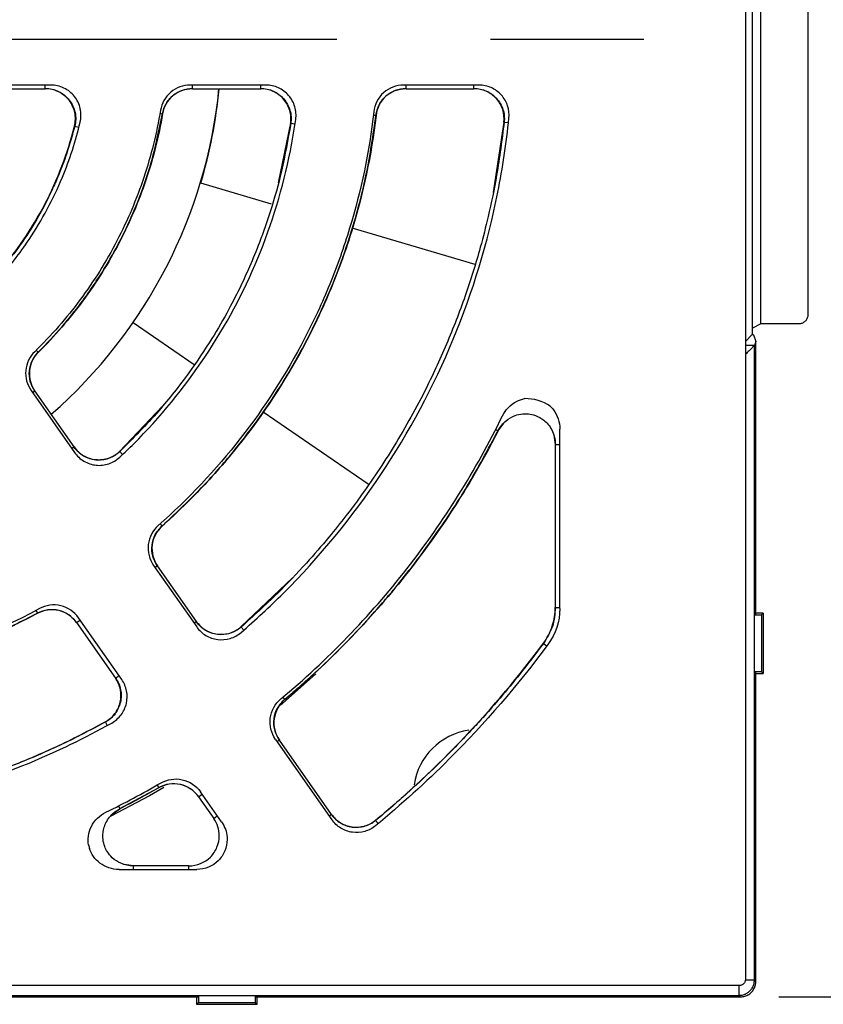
# Model space of a CAD drawing. Header units: millimetres. Extents: x 13 to 559, y 0 to 388.
# Tile 11 of 16: x 245 to 272, y 152 to 185. Entities that reach past the tile are written whole.
import ezdxf

# ---------------------------------------------------------------- set-up
doc = ezdxf.new("R2010")
doc.units = ezdxf.units.MM
doc.linetypes.add('SLD-Center', pattern=[30.48, 15.24, -5.08, 5.08, -5.08])
doc.linetypes.add('SLD-Solid', pattern=[0])
doc.layers.add('CENTER', color=40, linetype='SLD-Center')
doc.layers.add('DIMENSIONS', color=140, linetype='SLD-Solid', lineweight=25)
doc.styles.add('SLDTEXTSTYLE0', font='GOTHIC.TTF', dxfattribs={"width": 0.913})
doc.dimstyles.new('SLDDIMSTYLE0', dxfattribs={"dimtxt": 4.7625, "dimasz": 6.35, "dimexe": 0, "dimexo": 0.0625, "dimgap": 1.190625, "dimtad": 0, "dimtih": 1, "dimtoh": 1, "dimdec": 1, "dimrnd": 1e-09, "dimzin": 12, "dimdsep": 46, "dimtxsty": 'SLDTEXTSTYLE0', "dimsah": 1, "dimcen": 0.09, "dimadec": 0, "dimazin": 3, "dimtfac": 1, "dimtdec": 1, "dimtofl": 0, "dimtmove": 0, "dimatfit": 3, "dimfxl": 0, "dimfrac": 2, "dimtolj": 1, "dimtzin": 12, "dimarcsym": 0})

# ---------------------------------------------------------------- blocks, each defined once
blk = doc.blocks.new('_D_3')
at = {"layer": 'DIMENSIONS'}
for p, q in [((270.483, 215.699), (302.616, 215.699)), ((299.441, 215.699), (299.441, 191.826)), ((293.283, 184.701), (291.832, 184.701)), ((291.832, 184.701), (291.832, 177.14)), ((305.6, 184.701), (307.051, 184.701)), ((307.051, 184.701), (307.051, 177.14)), ((291.832, 177.14), (293.283, 177.14)), ((307.051, 177.14), (305.6, 177.14)), ((299.441, 152.299), (299.441, 176.173)), ((270.483, 152.299), (302.616, 152.299))]:
    blk.add_line(p, q, dxfattribs=at)
for points in [[(299.441, 215.699), (297.854, 209.349), (301.029, 209.349)], [(299.441, 152.299), (301.029, 158.649), (297.854, 158.649)]]:
    blk.add_solid(points, dxfattribs=at)
at = {"layer": 'DIMENSIONS', "char_height": 4.7625, "attachment_point": 1, "style": 'SLDTEXTSTYLE0'}
for s, insert in [('63.4', (293.283, 191.751)), ('2.50', (293.283, 183.223))]:
    blk.add_mtext(s, dxfattribs=dict(at, insert=insert))
blk = doc.blocks.new('SW_CENTERMARKSYMBOL_1')
at = {"layer": 'CENTER', "color": 0}
blk.add_line((5.08, 0), (31.29, 0), dxfattribs=at)

msp = doc.modelspace()

# ---------------------------------------------------------------- linework, layer by layer
for p, q in [((269.371, 215.126), (269.371, 152.873)), ((269.607, 174.226), (269.607, 193.772)), ((269.883, 174.576), (269.883, 193.423)), ((271.437, 193.123), (271.437, 174.875)), ((246.388, 182.485), (243.878, 182.485)), ((243.935, 182.364), (246.204, 182.364)), ((246.204, 182.364), (246.204, 182.485)), ((253.504, 182.485), (251.002, 182.485)), ((251.073, 182.364), (251.073, 182.485)), ((251.073, 182.364), (253.334, 182.364)), ((253.334, 182.364), (253.334, 182.485)), ((260.554, 182.485), (258.067, 182.485)), ((258.143, 182.364), (258.143, 182.485)), ((258.143, 182.364), (260.39, 182.364)), ((260.39, 182.364), (260.39, 182.485)), ((250.001, 181.55), (250.084, 181.535)), ((250.084, 181.535), (250.089, 181.535)), ((257.063, 181.493), (257.147, 181.483)), ((257.147, 181.483), (257.151, 181.482)), ((261.383, 181.26), (261.022, 178.926)), ((261.383, 181.26), (261.533, 181.244)), ((247.173, 181.123), (247.319, 181.086)), ((254.322, 181.218), (253.914, 179.243)), ((254.322, 181.218), (254.471, 181.196)), ((253.693, 178.54), (251.351, 179.236)), ((260.426, 176.539), (256.365, 177.746)), ((249.11, 174.621), (251.127, 173.238)), ((269.883, 174.576), (269.607, 174.438)), ((271.137, 174.576), (269.883, 174.576)), ((269.371, 173.999), (269.599, 174.227)), ((269.64, 174.22), (269.713, 173.999)), ((269.667, 173.862), (269.371, 173.862)), ((269.713, 173.999), (269.668, 173.863)), ((269.668, 152.845), (269.668, 173.863)), ((269.713, 164.963), (269.713, 173.999)), ((245.909, 173.707), (245.975, 173.641)), ((245.975, 173.641), (245.978, 173.637)), ((245.737, 172.37), (247.172, 170.321)), ((245.785, 172.301), (245.863, 172.356)), ((247.16, 170.503), (245.863, 172.356)), ((250.084, 171.856), (248.665, 170.351)), ((253.418, 171.668), (256.893, 169.286)), ((261.19, 171.036), (261.373, 171.291)), ((261.108, 171.078), (261.185, 171.039)), ((261.185, 171.039), (261.19, 171.036)), ((263.031, 170.893), (263.078, 170.583)), ((263.23, 165.151), (263.23, 171.094)), ((247.16, 170.503), (247.082, 170.449)), ((263.078, 170.583), (263.078, 165.191)), ((263.078, 170.583), (263.23, 170.583)), ((248.669, 170.347), (248.665, 170.351)), ((248.669, 170.347), (248.762, 170.249)), ((250.069, 167.886), (250.005, 167.957)), ((250.069, 167.886), (250.072, 167.882)), ((249.789, 166.583), (251.216, 164.546)), ((249.918, 166.564), (249.84, 166.51)), ((251.207, 164.724), (249.918, 166.564)), ((254.381, 166.172), (252.681, 164.544)), ((245.898, 165.088), (245.948, 164.995)), ((263.078, 165.191), (263.23, 165.191)), ((269.668, 164.94), (269.713, 164.963)), ((269.963, 164.999), (269.713, 164.999)), ((269.904, 164.94), (269.963, 164.999)), ((269.963, 164.999), (269.963, 162.999)), ((247.238, 164.688), (247.358, 164.772)), ((247.238, 164.688), (248.527, 162.848)), ((248.734, 162.808), (247.307, 164.845)), ((251.207, 164.724), (251.129, 164.669)), ((269.668, 163.059), (269.668, 164.94)), ((269.668, 164.94), (269.904, 164.94)), ((269.904, 164.94), (269.904, 163.059)), ((252.686, 164.537), (252.681, 164.544)), ((252.686, 164.537), (252.773, 164.438)), ((262.691, 163.997), (262.686, 164.001)), ((262.691, 163.997), (262.802, 163.915)), ((269.713, 163.036), (269.668, 163.059)), ((269.904, 163.059), (269.668, 163.059)), ((269.713, 152.799), (269.713, 163.036)), ((269.713, 162.999), (269.963, 162.999)), ((269.963, 162.999), (269.904, 163.059)), ((248.527, 162.848), (248.647, 162.932)), ((254.064, 162.213), (254.126, 162.14)), ((254.126, 162.14), (254.128, 162.136)), ((248.195, 161.396), (248.192, 161.401)), ((248.195, 161.396), (248.258, 161.283)), ((253.823, 160.821), (255.685, 158.162)), ((253.954, 160.8), (253.876, 160.746)), ((255.678, 158.338), (253.954, 160.8)), ((248.674, 158.527), (249.957, 159.221)), ((249.907, 159.308), (249.96, 159.217)), ((251.274, 158.924), (251.394, 159.008)), ((251.274, 158.924), (251.778, 158.205)), ((252.04, 158.086), (251.342, 159.083)), ((248.422, 158.34), (248.676, 158.523)), ((248.628, 158.617), (248.676, 158.523)), ((251.778, 158.205), (251.898, 158.289)), ((255.678, 158.338), (255.6, 158.283)), ((257.137, 158.136), (257.133, 158.141)), ((257.137, 158.136), (257.222, 158.034)), ((248.65, 156.514), (251.222, 156.514)), ((249.129, 156.634), (248.819, 156.682)), ((250.96, 156.635), (249.129, 156.635)), ((249.129, 156.514), (249.129, 156.635)), ((250.96, 156.514), (250.96, 156.635)), ((269.171, 152.673), (137.818, 152.673)), ((269.168, 152.345), (269.168, 152.673)), ((269.668, 152.845), (269.369, 152.845)), ((269.713, 152.799), (269.668, 152.845)), ((137.759, 152.345), (269.168, 152.345)), ((220.177, 152.299), (251.25, 152.299)), ((251.213, 152.299), (251.213, 152.049)), ((251.25, 152.299), (251.273, 152.345)), ((251.273, 152.345), (253.154, 152.345)), ((251.273, 152.345), (251.273, 152.109)), ((253.154, 152.345), (253.177, 152.299)), ((253.154, 152.345), (253.154, 152.109)), ((253.177, 152.299), (269.213, 152.299)), ((253.213, 152.049), (253.213, 152.299)), ((269.213, 152.299), (269.168, 152.345)), ((251.213, 152.049), (251.273, 152.109)), ((251.213, 152.049), (253.213, 152.049)), ((251.273, 152.109), (253.154, 152.109)), ((253.154, 152.109), (253.213, 152.049))]:
    msp.add_line(p, q)
at = {"flags": 128}
for points in [[(255.16, 162.99), (254.053, 162.008), (253.994, 161.958)], [(250.132, 159.231), (249.651, 158.953), (248.371, 158.274)]]:
    msp.add_lwpolyline(points, dxfattribs=at)
for centre, radius, start, end in [((235.535, 183.999), 16.5, 311.1994, 354.3112), ((235.535, 183.936), 16.5, 343.4498, 354.5322), ((260.535, 158.999), 2.15, 98.5473, 171.4356), ((235.73, 184.026), 28.495, 295.9805, 300.1041)]:
    msp.add_arc(centre, radius, start, end)
for points, knots in [([(246.204, 182.375), (246.281, 182.37), (246.434, 182.359), (246.651, 182.278), (246.845, 182.155), (247.006, 181.99), (247.126, 181.794), (247.198, 181.576), (247.223, 181.346), (247.197, 181.196), (247.183, 181.12)], [0, 0, 0, 0, 0.1258845, 0.2508323, 0.375559, 0.5004733, 0.62501, 0.7496204, 0.8746618, 1, 1, 1, 1]), ([(247.173, 181.123), (247.21, 181.269), (247.213, 181.425), (247.152, 181.721), (247.086, 181.862), (246.901, 182.1), (246.781, 182.197), (246.507, 182.33), (246.358, 182.365), (246.204, 182.365)], [0, 0, 0, 0, 0.25, 0.25, 0.5, 0.5, 0.75, 0.75, 1, 1, 1, 1]), ([(247.36, 181.256), (247.395, 181.405), (247.396, 181.556), (247.347, 181.778), (247.323, 181.848), (247.259, 181.983), (247.218, 182.048), (247.079, 182.224), (246.959, 182.32), (246.689, 182.45), (246.538, 182.485), (246.388, 182.485)], [0, 0, 0, 0, 0.000582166, 0.000582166, 0.000873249, 0.000873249, 0.001164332, 0.001164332, 0.001746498, 0.001746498, 0.002328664, 0.002328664, 0.002328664, 0.002328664]), ([(251.002, 182.485), (250.766, 182.485), (250.535, 182.4), (250.176, 182.095), (250.055, 181.88), (250.017, 181.648)], [0, 0, 0, 0, 0.000909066, 0.000909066, 0.001818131, 0.001818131, 0.001818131, 0.001818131]), ([(250.082, 181.536), (250.114, 181.649), (250.178, 181.876), (250.414, 182.148), (250.721, 182.334), (250.955, 182.358), (251.073, 182.371)], [0, 0, 0, 0, 0.2504462, 0.5000591, 0.7499307, 1, 1, 1, 1]), ([(251.073, 182.365), (250.838, 182.365), (250.608, 182.281), (250.249, 181.979), (250.128, 181.767), (250.088, 181.535)], [0, 0, 0, 0, 0.5, 0.5, 1, 1, 1, 1]), ([(253.334, 182.375), (253.406, 182.37), (253.551, 182.36), (253.757, 182.288), (253.944, 182.177), (254.102, 182.029), (254.226, 181.85), (254.309, 181.649), (254.349, 181.434), (254.338, 181.289), (254.332, 181.217)], [0, 0, 0, 0, 0.12515, 0.250219, 0.374803, 0.499858, 0.624494, 0.749391, 0.8746, 1, 1, 1, 1]), ([(254.322, 181.218), (254.343, 181.36), (254.334, 181.507), (254.254, 181.782), (254.185, 181.911), (253.998, 182.127), (253.881, 182.215), (253.62, 182.334), (253.477, 182.365), (253.334, 182.365)], [0, 0, 0, 0, 0.25, 0.25, 0.5, 0.5, 0.75, 0.75, 1, 1, 1, 1]), ([(254.493, 181.346), (254.513, 181.487), (254.502, 181.632), (254.422, 181.906), (254.352, 182.034), (254.166, 182.248), (254.049, 182.336), (253.79, 182.454), (253.646, 182.485), (253.504, 182.485)], [0, 0, 0, 0, 0.000553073, 0.000553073, 0.001106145, 0.001106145, 0.001659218, 0.001659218, 0.002212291, 0.002212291, 0.002212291, 0.002212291]), ([(258.067, 182.485), (257.821, 182.485), (257.582, 182.393), (257.22, 182.069), (257.102, 181.839), (257.075, 181.598)], [0, 0, 0, 0, 0.000941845, 0.000941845, 0.001883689, 0.001883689, 0.001883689, 0.001883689]), ([(257.144, 181.483), (257.172, 181.603), (257.227, 181.841), (257.462, 182.131), (257.777, 182.331), (258.021, 182.358), (258.143, 182.371)], [0, 0, 0, 0, 0.2507539, 0.5000773, 0.7498055, 1, 1, 1, 1]), ([(258.143, 182.365), (257.9, 182.365), (257.66, 182.274), (257.297, 181.952), (257.179, 181.726), (257.151, 181.482)], [0, 0, 0, 0, 0.5, 0.5, 1, 1, 1, 1]), ([(260.39, 182.374), (260.46, 182.37), (260.601, 182.36), (260.803, 182.292), (260.986, 182.186), (261.144, 182.044), (261.268, 181.872), (261.354, 181.679), (261.401, 181.471), (261.395, 181.329), (261.392, 181.259)], [0, 0, 0, 0, 0.1253834, 0.250572, 0.3754394, 0.5000423, 0.6246283, 0.7495264, 0.8746879, 1, 1, 1, 1]), ([(261.383, 181.26), (261.398, 181.399), (261.383, 181.541), (261.298, 181.807), (261.226, 181.931), (261.04, 182.138), (260.925, 182.222), (260.67, 182.335), (260.529, 182.365), (260.39, 182.365)], [0, 0, 0, 0, 0.25, 0.25, 0.5, 0.5, 0.75, 0.75, 1, 1, 1, 1]), ([(261.547, 181.385), (261.562, 181.523), (261.546, 181.666), (261.46, 181.93), (261.388, 182.053), (261.203, 182.259), (261.087, 182.343), (260.833, 182.455), (260.693, 182.485), (260.554, 182.485)], [0, 0, 0, 0, 0.000540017, 0.000540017, 0.001080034, 0.001080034, 0.001620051, 0.001620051, 0.002160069, 0.002160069, 0.002160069, 0.002160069]), ([(250.017, 181.648), (249.892, 180.888), (249.708, 180.149), (249.228, 178.708), (248.932, 178.007), (248.401, 176.986), (248.21, 176.651), (247.804, 176.003), (247.589, 175.688), (246.909, 174.771), (246.408, 174.195), (245.857, 173.657)], [0, 0, 0, 0, 0.002230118, 0.002230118, 0.004460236, 0.004460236, 0.005575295, 0.005575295, 0.006690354, 0.006690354, 0.008920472, 0.008920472, 0.008920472, 0.008920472]), ([(257.075, 181.598), (256.926, 180.278), (256.659, 178.994), (256.086, 177.116), (255.867, 176.498), (255.369, 175.279), (255.09, 174.675), (254.175, 172.917), (253.465, 171.816), (251.852, 169.751), (250.945, 168.785), (249.946, 167.904)], [0, 0, 0, 0, 0.00387123, 0.00387123, 0.00580684, 0.00580684, 0.00774246, 0.00774246, 0.01161369, 0.01161369, 0.01548491, 0.01548491, 0.01548491, 0.01548491]), ([(244.654, 176.058), (245.022, 176.471), (245.361, 176.909), (246.102, 178.018), (246.472, 178.71), (247.016, 180.023), (247.213, 180.634), (247.36, 181.256)], [0.38413169, 0.38413169, 0.38413169, 0.38413169, 0.40625, 0.40625, 0.4375, 0.4375, 0.46309051, 0.46309051, 0.46309051, 0.46309051]), ([(245.975, 173.641), (246.246, 173.921), (246.744, 174.439), (247.359, 175.211), (247.824, 175.869), (248.169, 176.412), (248.495, 176.972), (248.869, 177.687), (249.312, 178.694), (249.77, 179.999), (249.973, 180.992), (250.084, 181.535)], [0, 0, 0, 0, 0.129418, 0.238228, 0.327197, 0.396596, 0.451441, 0.542163, 0.664109, 0.816307, 1, 1, 1, 1]), ([(250.088, 181.535), (249.96, 180.785), (249.775, 180.054), (249.414, 178.984), (249.28, 178.631), (248.983, 177.936), (248.82, 177.591), (248.296, 176.585), (247.898, 175.949), (247.009, 174.743), (246.518, 174.173), (245.978, 173.638)], [0, 0, 0, 0, 0.25, 0.25, 0.375, 0.375, 0.5, 0.5, 0.75, 0.75, 1, 1, 1, 1]), ([(248.672, 170.164), (248.828, 170.31), (248.982, 170.459), (250.01, 171.487), (250.8, 172.449), (252.177, 174.51), (252.764, 175.608), (253.713, 177.898), (254.074, 179.09), (254.384, 180.65), (254.443, 180.998), (254.493, 181.346)], [0.3695985, 0.3695985, 0.3695985, 0.3695985, 0.375, 0.375, 0.40625, 0.40625, 0.4375, 0.4375, 0.46875, 0.46875, 0.4776236, 0.4776236, 0.4776236, 0.4776236]), ([(250.069, 167.886), (250.487, 168.276), (251.27, 169.006), (252.261, 170.125), (253.047, 171.125), (253.653, 171.991), (254.12, 172.725), (254.533, 173.427), (254.962, 174.224), (255.442, 175.224), (255.947, 176.447), (256.435, 177.903), (256.876, 179.601), (257.053, 180.83), (257.147, 181.483)], [0, 0, 0, 0, 0.109602, 0.204719, 0.285773, 0.353166, 0.407043, 0.452225, 0.509155, 0.580157, 0.664619, 0.762378, 0.873879, 1, 1, 1, 1]), ([(257.151, 181.482), (256.997, 180.174), (256.727, 178.899), (256.154, 177.036), (255.935, 176.423), (255.44, 175.215), (255.163, 174.616), (254.254, 172.869), (253.55, 171.775), (252.353, 170.236), (251.93, 169.74), (251.036, 168.782), (250.563, 168.321), (250.071, 167.883)], [0, 0, 0, 0, 0.25, 0.25, 0.375, 0.375, 0.5, 0.5, 0.75, 0.75, 0.875, 0.875, 1, 1, 1, 1]), ([(261.389, 181.259), (261.315, 180.674), (261.182, 179.622), (260.894, 178.243), (260.624, 177.179), (260.367, 176.304), (260.011, 175.227), (259.497, 173.894), (258.705, 172.191), (257.735, 170.46), (256.824, 169.108), (256.106, 168.153), (255.545, 167.452), (254.796, 166.59), (253.839, 165.582), (253.091, 164.905), (252.685, 164.539)], [0, 0, 0, 0, 0.091757, 0.164696, 0.21895, 0.262331, 0.306494, 0.395283, 0.484388, 0.598246, 0.703436, 0.737573, 0.784041, 0.843146, 0.915021, 1, 1, 1, 1]), ([(252.686, 164.362), (253.167, 164.778), (253.634, 165.211), (255.284, 166.861), (256.366, 168.179), (258.252, 171.002), (259.056, 172.506), (260.355, 175.643), (260.85, 177.275), (261.342, 179.748), (261.464, 180.565), (261.547, 181.385)], [0.3632917, 0.3632917, 0.3632917, 0.3632917, 0.375, 0.375, 0.40625, 0.40625, 0.4375, 0.4375, 0.46875, 0.46875, 0.4839303, 0.4839303, 0.4839303, 0.4839303]), ([(244.643, 176.262), (245.25, 176.963), (245.765, 177.722), (246.614, 179.35), (246.948, 180.226), (247.173, 181.123)], [0, 0, 0, 0, 0.5, 0.5, 1, 1, 1, 1]), ([(247.179, 181.121), (247.102, 180.839), (246.962, 180.329), (246.717, 179.666), (246.504, 179.165), (246.273, 178.674), (245.944, 178.057), (245.413, 177.199), (244.925, 176.599), (244.648, 176.258)], [0, 0, 0, 0, 0.158572, 0.286404, 0.383235, 0.453837, 0.580591, 0.762112, 1, 1, 1, 1]), ([(254.328, 181.217), (254.236, 180.687), (254.065, 179.71), (253.695, 178.397), (253.329, 177.345), (252.991, 176.52), (252.653, 175.782), (252.246, 174.984), (251.685, 174.014), (250.923, 172.882), (249.927, 171.609), (249.109, 170.788), (248.669, 170.347)], [0, 0, 0, 0, 0.129336, 0.238208, 0.327415, 0.397174, 0.452286, 0.522548, 0.612404, 0.721555, 0.850387, 1, 1, 1, 1]), ([(271.437, 174.875), (271.436, 174.858), (271.434, 174.823), (271.42, 174.772), (271.398, 174.725), (271.368, 174.682), (271.331, 174.645), (271.288, 174.615), (271.24, 174.593), (271.19, 174.579), (271.155, 174.577), (271.137, 174.576)], [0, 0, 0, 0, 0.1111813, 0.22231, 0.3334011, 0.4444695, 0.5555305, 0.6665989, 0.77769, 0.8888187, 1, 1, 1, 1]), ([(269.667, 173.862), (269.666, 173.86), (269.663, 173.857), (269.651, 173.845), (269.633, 173.828), (269.609, 173.804), (269.566, 173.761), (269.489, 173.684), (269.413, 173.608), (269.371, 173.566)], [0, 0, 0, 0, 0.08475, 0.172027, 0.262717, 0.357609, 0.457393, 0.702555, 1, 1, 1, 1]), ([(245.857, 173.657), (245.688, 173.491), (245.582, 173.27), (245.538, 172.801), (245.602, 172.562), (245.737, 172.37)], [0, 0, 0, 0, 0.000909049, 0.000909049, 0.001818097, 0.001818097, 0.001818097, 0.001818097]), ([(245.978, 173.638), (245.811, 173.473), (245.706, 173.251), (245.664, 172.784), (245.727, 172.548), (245.862, 172.355)], [0, 0, 0, 0, 0.5, 0.5, 1, 1, 1, 1]), ([(245.858, 172.352), (245.8, 172.456), (245.686, 172.662), (245.663, 173.02), (245.75, 173.368), (245.899, 173.55), (245.974, 173.642)], [0, 0, 0, 0, 0.250443, 0.500059, 0.749933, 1, 1, 1, 1]), ([(261.333, 171.531), (261.433, 171.738), (261.598, 171.909), (261.886, 172.054), (261.975, 172.084), (262.066, 172.102)], [0, 0, 0, 0, 0.000875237, 0.000875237, 0.001235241, 0.001235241, 0.001235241, 0.001235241]), ([(262.914, 171.849), (262.952, 171.813), (262.987, 171.774), (263.157, 171.55), (263.23, 171.324), (263.23, 171.094)], [0.002423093, 0.002423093, 0.002423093, 0.002423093, 0.00262571, 0.00262571, 0.003500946, 0.003500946, 0.003500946, 0.003500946]), ([(254.001, 162.16), (254.771, 162.804), (255.504, 163.486), (256.896, 164.925), (257.557, 165.684), (259.399, 168.04), (260.454, 169.727), (261.333, 171.531)], [0, 0, 0, 0, 0.00295157, 0.00295157, 0.00590314, 0.00590314, 0.01180628, 0.01180628, 0.01180628, 0.01180628]), ([(261.185, 171.039), (261.224, 171.104), (261.298, 171.227), (261.483, 171.409), (261.718, 171.546), (261.978, 171.605), (262.207, 171.605), (262.452, 171.548), (262.676, 171.422), (262.851, 171.25), (262.973, 171.067), (263.063, 170.84), (263.077, 170.672), (263.084, 170.583)], [0, 0, 0, 0, 0.0839538, 0.1594605, 0.2863866, 0.3821615, 0.4518546, 0.5401801, 0.6594151, 0.7316054, 0.812292, 0.9018195, 1, 1, 1, 1]), ([(254.126, 162.14), (254.498, 162.463), (255.185, 163.059), (256.079, 163.937), (256.784, 164.682), (257.327, 165.295), (257.856, 165.921), (258.486, 166.715), (259.3, 167.834), (260.252, 169.292), (260.856, 170.421), (261.186, 171.038)], [0, 0, 0, 0, 0.1292509, 0.2387123, 0.3284953, 0.398479, 0.4534523, 0.5435259, 0.6643972, 0.8162968, 1, 1, 1, 1]), ([(261.19, 171.036), (260.321, 169.33), (259.295, 167.732), (257.523, 165.498), (256.892, 164.778), (255.56, 163.405), (254.861, 162.753), (254.128, 162.137)], [0, 0, 0, 0, 0.5, 0.5, 0.75, 0.75, 1, 1, 1, 1]), ([(248.671, 170.345), (248.615, 170.299), (248.504, 170.207), (248.305, 170.117), (248.093, 170.069), (247.876, 170.067), (247.664, 170.112), (247.466, 170.201), (247.288, 170.329), (247.198, 170.442), (247.152, 170.498)], [0, 0, 0, 0, 0.125143, 0.250211, 0.374798, 0.499858, 0.624499, 0.749399, 0.874607, 1, 1, 1, 1]), ([(247.159, 170.503), (247.241, 170.386), (247.349, 170.286), (247.596, 170.141), (247.736, 170.095), (248.019, 170.066), (248.165, 170.083), (248.436, 170.177), (248.561, 170.253), (248.665, 170.351)], [0, 0, 0, 0, 0.25, 0.25, 0.5, 0.5, 0.75, 0.75, 1, 1, 1, 1]), ([(247.172, 170.321), (247.253, 170.204), (247.36, 170.105), (247.606, 169.96), (247.745, 169.914), (248.027, 169.884), (248.172, 169.9), (248.442, 169.991), (248.568, 170.066), (248.672, 170.164)], [0, 0, 0, 0, 0.000553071, 0.000553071, 0.001106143, 0.001106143, 0.001659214, 0.001659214, 0.002212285, 0.002212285, 0.002212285, 0.002212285]), ([(249.946, 167.904), (249.762, 167.742), (249.644, 167.515), (249.586, 167.032), (249.649, 166.782), (249.789, 166.583)], [0, 0, 0, 0, 0.000941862, 0.000941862, 0.001883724, 0.001883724, 0.001883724, 0.001883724]), ([(250.071, 167.883), (249.89, 167.721), (249.771, 167.494), (249.715, 167.012), (249.777, 166.764), (249.917, 166.564)], [0, 0, 0, 0, 0.5, 0.5, 1, 1, 1, 1]), ([(249.913, 166.561), (249.854, 166.668), (249.736, 166.883), (249.719, 167.256), (249.821, 167.614), (249.985, 167.796), (250.067, 167.887)], [0, 0, 0, 0, 0.250751, 0.500077, 0.749808, 1, 1, 1, 1]), ([(247.307, 164.845), (247.167, 165.046), (246.954, 165.19), (246.481, 165.301), (246.225, 165.266), (246.012, 165.149)], [0, 0, 0, 0, 0.000941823, 0.000941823, 0.001883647, 0.001883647, 0.001883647, 0.001883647]), ([(246.012, 165.149), (244.43, 164.288), (242.775, 163.641), (240.618, 163.09), (240.182, 162.993), (239.301, 162.826), (238.855, 162.756), (237.522, 162.59), (236.634, 162.535), (234.859, 162.534), (233.972, 162.589), (232.641, 162.755), (232.197, 162.825), (231.314, 162.992), (230.877, 163.089), (228.715, 163.64), (227.059, 164.288), (225.478, 165.149)], [0, 0, 0, 0, 0.00525154, 0.00525154, 0.00656443, 0.00656443, 0.00787732, 0.00787732, 0.01050309, 0.01050309, 0.01312886, 0.01312886, 0.01444174, 0.01444174, 0.01575463, 0.01575463, 0.02100617, 0.02100617, 0.02100617, 0.02100617]), ([(245.947, 164.995), (244.369, 164.145), (242.718, 163.506), (240.569, 162.963), (240.135, 162.868), (239.257, 162.703), (238.813, 162.634), (237.485, 162.469), (236.601, 162.415), (234.832, 162.414), (233.949, 162.468), (232.184, 162.687), (231.298, 162.852), (228.711, 163.505), (227.058, 164.145), (225.479, 164.995)], [0, 0, 0, 0, 0.25, 0.25, 0.3125, 0.3125, 0.375, 0.375, 0.5, 0.5, 0.625, 0.625, 0.75, 0.75, 1, 1, 1, 1]), ([(225.482, 165), (226.008, 164.732), (226.962, 164.247), (228.307, 163.718), (229.386, 163.361), (230.286, 163.108), (231.53, 162.811), (233.225, 162.528), (235.381, 162.387), (237.507, 162.461), (239.108, 162.674), (240.229, 162.894), (240.995, 163.071), (241.947, 163.33), (243.113, 163.714), (244.484, 164.256), (245.433, 164.739), (245.945, 165)], [0, 0, 0, 0, 0.083035, 0.150592, 0.203119, 0.243005, 0.28213, 0.383183, 0.484436, 0.585664, 0.682138, 0.711413, 0.746437, 0.792699, 0.850214, 0.91916, 1, 1, 1, 1]), ([(245.944, 165.002), (246.058, 165.048), (246.285, 165.14), (246.658, 165.113), (247.003, 164.97), (247.165, 164.786), (247.246, 164.693)], [0, 0, 0, 0, 0.2507596, 0.5000777, 0.7497992, 1, 1, 1, 1]), ([(247.239, 164.689), (247.1, 164.888), (246.888, 165.032), (246.416, 165.144), (246.163, 165.111), (245.947, 164.995)], [0, 0, 0, 0, 0.5, 0.5, 1, 1, 1, 1]), ([(262.686, 164.001), (262.813, 164.173), (262.911, 164.361), (263.045, 164.768), (263.078, 164.977), (263.078, 165.191)], [0, 0, 0, 0, 0.5, 0.5, 1, 1, 1, 1]), ([(263.085, 165.191), (263.068, 164.976), (263.032, 164.547), (262.805, 164.18), (262.691, 163.997)], [0, 0, 0, 0, 0.4999999, 1, 1, 1, 1]), ([(252.686, 164.537), (252.63, 164.494), (252.518, 164.409), (252.321, 164.328), (252.113, 164.287), (251.902, 164.291), (251.695, 164.338), (251.504, 164.428), (251.332, 164.554), (251.243, 164.664), (251.199, 164.719)], [0, 0, 0, 0, 0.125377, 0.250565, 0.375435, 0.500042, 0.624633, 0.749534, 0.874694, 1, 1, 1, 1]), ([(251.206, 164.724), (251.286, 164.609), (251.391, 164.511), (251.63, 164.367), (251.765, 164.321), (252.041, 164.287), (252.184, 164.3), (252.45, 164.382), (252.576, 164.452), (252.681, 164.544)], [0, 0, 0, 0, 0.25, 0.25, 0.5, 0.5, 0.75, 0.75, 1, 1, 1, 1]), ([(251.216, 164.546), (251.295, 164.432), (251.4, 164.334), (251.638, 164.19), (251.773, 164.144), (252.047, 164.109), (252.19, 164.122), (252.456, 164.202), (252.581, 164.271), (252.686, 164.362)], [0, 0, 0, 0, 0.000540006, 0.000540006, 0.001080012, 0.001080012, 0.001620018, 0.001620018, 0.002160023, 0.002160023, 0.002160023, 0.002160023]), ([(262.691, 163.998), (262.433, 163.658), (261.967, 163.044), (261.309, 162.251), (260.786, 161.653), (260.319, 161.14), (259.795, 160.586), (259.101, 159.891), (258.204, 159.043), (257.514, 158.457), (257.137, 158.136)], [0, 0, 0, 0, 0.158168, 0.285477, 0.381928, 0.452464, 0.542852, 0.664236, 0.816617, 1, 1, 1, 1]), ([(262.838, 163.964), (261.844, 162.619), (260.756, 161.356), (258.795, 159.395), (257.983, 158.659), (257.137, 157.964)], [0.2105288, 0.2105288, 0.2105288, 0.2105288, 0.6515117, 0.6515117, 0.9409829, 0.9409829, 0.9409829, 0.9409829]), ([(248.192, 161.401), (248.315, 161.468), (248.423, 161.562), (248.592, 161.784), (248.653, 161.914), (248.715, 162.185), (248.718, 162.328), (248.664, 162.602), (248.608, 162.734), (248.528, 162.848)], [0, 0, 0, 0, 0.25, 0.25, 0.5, 0.5, 0.75, 0.75, 1, 1, 1, 1]), ([(248.536, 162.854), (248.573, 162.793), (248.646, 162.673), (248.706, 162.468), (248.724, 162.257), (248.698, 162.046), (248.629, 161.846), (248.52, 161.664), (248.376, 161.507), (248.257, 161.43), (248.197, 161.392)], [0, 0, 0, 0, 0.125385, 0.2505738, 0.3754406, 0.5000422, 0.6246269, 0.7495242, 0.8746861, 1, 1, 1, 1]), ([(248.403, 161.363), (248.524, 161.431), (248.632, 161.525), (248.799, 161.748), (248.859, 161.877), (248.921, 162.147), (248.923, 162.29), (248.87, 162.563), (248.814, 162.694), (248.734, 162.808)], [0, 0, 0, 0, 0.000540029, 0.000540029, 0.001080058, 0.001080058, 0.001620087, 0.001620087, 0.002160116, 0.002160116, 0.002160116, 0.002160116]), ([(253.823, 160.821), (253.752, 160.923), (253.7, 161.037), (253.641, 161.278), (253.635, 161.403), (253.683, 161.77), (253.809, 162), (254.001, 162.16)], [0, 0, 0, 0, 0.000479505, 0.000479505, 0.00095901, 0.00095901, 0.001918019, 0.001918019, 0.001918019, 0.001918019]), ([(254.128, 162.137), (253.939, 161.977), (253.813, 161.747), (253.748, 161.258), (253.81, 161.005), (253.953, 160.8)], [0, 0, 0, 0, 0.5, 0.5, 1, 1, 1, 1]), ([(253.949, 160.797), (253.889, 160.906), (253.769, 161.125), (253.756, 161.506), (253.866, 161.87), (254.038, 162.051), (254.124, 162.141)], [0, 0, 0, 0, 0.25056, 0.5001553, 0.7498197, 1, 1, 1, 1]), ([(248.195, 161.396), (247.653, 161.111), (246.652, 160.584), (245.216, 159.977), (244.012, 159.539), (243.021, 159.229), (242.159, 158.991), (240.767, 158.656), (238.754, 158.313), (236.119, 158.136), (233.519, 158.229), (231.568, 158.494), (230.202, 158.769), (229.264, 158.989), (228.098, 159.314), (226.674, 159.794), (225.004, 160.469), (223.852, 161.071), (223.231, 161.396)], [0, 0, 0, 0, 0.070477, 0.130304, 0.179361, 0.217894, 0.249904, 0.282318, 0.382755, 0.484692, 0.585934, 0.681806, 0.711101, 0.74635, 0.792792, 0.850409, 0.919339, 1, 1, 1, 1]), ([(223.234, 161.401), (225.148, 160.344), (227.16, 159.546), (229.793, 158.866), (230.328, 158.746), (231.398, 158.542), (231.935, 158.457), (233.548, 158.253), (234.627, 158.184), (236.253, 158.184), (236.796, 158.201), (237.885, 158.27), (238.43, 158.322), (240.046, 158.527), (241.107, 158.731), (243.195, 159.269), (244.222, 159.603), (246.242, 160.404), (247.237, 160.874), (248.192, 161.401)], [0, 0, 0, 0, 0.25, 0.25, 0.3125, 0.3125, 0.375, 0.375, 0.5, 0.5, 0.5625, 0.5625, 0.625, 0.625, 0.75, 0.75, 0.875, 0.875, 1, 1, 1, 1]), ([(223.086, 161.363), (223.97, 160.869), (224.884, 160.426), (227.388, 159.389), (229.02, 158.894), (232.35, 158.231), (234.047, 158.064), (237.442, 158.064), (239.139, 158.231), (242.469, 158.894), (244.101, 159.389), (246.606, 160.426), (247.519, 160.869), (248.403, 161.363)], [0.1688477, 0.1688477, 0.1688477, 0.1688477, 0.1875, 0.1875, 0.21875, 0.21875, 0.25, 0.25, 0.28125, 0.28125, 0.3125, 0.3125, 0.3311523, 0.3311523, 0.3311523, 0.3311523]), ([(250.023, 159.375), (250.13, 159.437), (250.248, 159.479), (250.493, 159.517), (250.618, 159.513), (250.98, 159.433), (251.198, 159.288), (251.342, 159.083)], [0, 0, 0, 0, 0.000479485, 0.000479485, 0.00095897, 0.00095897, 0.00191794, 0.00191794, 0.00191794, 0.00191794]), ([(249.955, 159.225), (250.07, 159.275), (250.299, 159.375), (250.68, 159.353), (251.034, 159.211), (251.199, 159.023), (251.282, 158.929)], [0, 0, 0, 0, 0.250569, 0.500155, 0.74981, 1, 1, 1, 1]), ([(251.275, 158.925), (251.133, 159.127), (250.915, 159.274), (250.434, 159.381), (250.176, 159.343), (249.959, 159.218)], [0, 0, 0, 0, 0.5, 0.5, 1, 1, 1, 1]), ([(249.129, 156.629), (249.054, 156.634), (248.91, 156.644), (248.665, 156.726), (248.435, 156.874), (248.265, 157.078), (248.161, 157.283), (248.1, 157.528), (248.112, 157.784), (248.186, 158.018), (248.293, 158.209), (248.454, 158.393), (248.598, 158.482), (248.674, 158.528)], [0, 0, 0, 0, 0.083949, 0.159455, 0.286384, 0.382164, 0.451859, 0.540185, 0.659415, 0.731602, 0.812286, 0.901815, 1, 1, 1, 1]), ([(247.641, 157.326), (247.623, 157.422), (247.62, 157.52), (247.647, 157.731), (247.68, 157.839), (247.835, 158.146), (248.006, 158.31), (248.213, 158.411)], [0.00180942, 0.00180942, 0.00180942, 0.00180942, 0.002188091, 0.002188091, 0.00262571, 0.00262571, 0.003500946, 0.003500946, 0.003500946, 0.003500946]), ([(257.138, 158.135), (257.082, 158.094), (256.969, 158.013), (256.773, 157.937), (256.568, 157.9), (256.36, 157.907), (256.157, 157.956), (255.969, 158.045), (255.801, 158.17), (255.714, 158.279), (255.671, 158.333)], [0, 0, 0, 0, 0.125503, 0.250696, 0.375491, 0.500115, 0.62512, 0.749605, 0.874741, 1, 1, 1, 1]), ([(255.678, 158.338), (255.756, 158.225), (255.859, 158.128), (256.094, 157.985), (256.226, 157.938), (256.497, 157.901), (256.638, 157.911), (256.902, 157.987), (257.027, 158.053), (257.133, 158.141)], [0, 0, 0, 0, 0.25, 0.25, 0.5, 0.5, 0.75, 0.75, 1, 1, 1, 1]), ([(257.137, 157.964), (257.031, 157.877), (256.907, 157.811), (256.643, 157.736), (256.503, 157.726), (256.233, 157.763), (256.1, 157.811), (255.867, 157.953), (255.764, 158.05), (255.685, 158.162)], [0, 0, 0, 0, 0.000532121, 0.000532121, 0.001064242, 0.001064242, 0.001596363, 0.001596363, 0.002128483, 0.002128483, 0.002128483, 0.002128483]), ([(252.04, 158.086), (252.145, 157.936), (252.209, 157.758), (252.223, 157.554), (252.223, 157.532), (252.223, 157.51)], [2.0533879, 2.0533879, 2.0533879, 2.0533879, 2.5974903, 2.5974903, 2.6642507, 2.6642507, 2.6642507, 2.6642507]), ([(250.96, 156.634), (251.224, 156.634), (251.485, 156.74), (251.763, 157.016), (251.837, 157.127), (251.937, 157.368), (251.963, 157.498), (251.962, 157.629)], [0, 0, 0, 0, 0.5, 0.5, 0.75, 0.75, 1, 1, 1, 1]), ([(252.223, 157.51), (252.223, 157.379), (252.198, 157.248), (252.098, 157.007), (252.024, 156.897), (251.746, 156.621), (251.485, 156.514), (251.222, 156.514)], [0, 0, 0, 0, 0.25, 0.25, 0.5, 0.5, 1, 1, 1, 1]), ([(248.65, 156.514), (248.42, 156.514), (248.195, 156.587), (247.851, 156.848), (247.73, 157.018), (247.669, 157.21)], [0, 0, 0, 0, 0.000875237, 0.000875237, 0.001655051, 0.001655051, 0.001655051, 0.001655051]), ([(269.168, 152.345), (269.191, 152.346), (269.234, 152.348), (269.296, 152.361), (269.351, 152.379), (269.398, 152.4), (269.438, 152.424), (269.471, 152.447), (269.499, 152.47), (269.542, 152.511), (269.589, 152.57), (269.634, 152.658), (269.656, 152.731), (269.665, 152.788), (269.667, 152.816), (269.668, 152.833), (269.668, 152.841), (269.668, 152.845)], [0, 0, 0, 0, 0.0872967, 0.1675209, 0.2406698, 0.306741, 0.3657324, 0.4176423, 0.4624692, 0.500212, 0.6460059, 0.7500031, 0.8749157, 0.9374473, 0.9687224, 0.9843612, 1, 1, 1, 1]), ([(269.313, 152.731), (269.303, 152.722), (269.283, 152.705), (269.248, 152.686), (269.211, 152.675), (269.185, 152.673), (269.171, 152.673)], [0, 0, 0, 0, 0.255075, 0.499979, 0.744894, 1, 1, 1, 1]), ([(269.213, 152.299), (269.237, 152.3), (269.285, 152.302), (269.355, 152.318), (269.422, 152.343), (269.485, 152.377), (269.542, 152.42), (269.592, 152.471), (269.635, 152.528), (269.67, 152.591), (269.695, 152.658), (269.71, 152.728), (269.712, 152.776), (269.713, 152.799)], [0, 0, 0, 0, 0.090916, 0.181828, 0.272736, 0.363643, 0.454548, 0.545452, 0.636357, 0.727264, 0.818172, 0.909084, 1, 1, 1, 1]), ([(269.371, 152.873), (269.371, 152.859), (269.369, 152.833), (269.358, 152.795), (269.339, 152.761), (269.322, 152.741), (269.313, 152.731)], [0, 0, 0, 0, 0.255106, 0.500021, 0.744925, 1, 1, 1, 1])]:
    msp.add_open_spline(points, degree=3, knots=knots)
for points in [[(269.599, 174.227), (269.625, 174.225), (269.639, 174.222), (269.64, 174.22)], [(269.668, 173.863), (269.668, 173.862), (269.667, 173.862), (269.667, 173.862)], [(262.914, 171.849), (262.666, 172.017), (262.366, 172.107), (262.066, 172.102)], [(263.23, 165.151), (263.23, 164.726), (263.091, 164.306), (262.838, 163.964)], [(257.133, 158.141), (259.21, 159.862), (261.079, 161.834), (262.686, 164.001)], [(249.959, 159.218), (249.538, 158.975), (249.11, 158.744), (248.676, 158.523)], [(251.962, 157.629), (251.962, 157.833), (251.897, 158.037), (251.778, 158.206)], [(247.641, 157.326), (247.641, 157.326), (247.641, 157.325), (247.641, 157.324)], [(247.641, 157.324), (247.649, 157.286), (247.658, 157.248), (247.669, 157.21)]]:
    msp.add_open_spline(points, degree=3)

# ---------------------------------------------------------------- block references
at = {"layer": 'CENTER'}
msp.add_blockref('SW_CENTERMARKSYMBOL_1', (235.535, 183.999), dxfattribs=at)

# ---------------------------------------------------------------- dimensions: what is measured, and where the dimension line sits
at = {"layer": 'DIMENSIONS'}
dim = msp.add_linear_dim(base=(299.441, 215.699), p1=(269.213, 152.299), p2=(269.213, 215.699), angle=90, dimstyle='SLDDIMSTYLE0', dxfattribs=at)
dim.commit()
dim.dimension.update_dxf_attribs({"geometry": '_D_3', "text_midpoint": (299.441, 183.999), "dimtype": 160})

doc.saveas('drawing.dxf')
